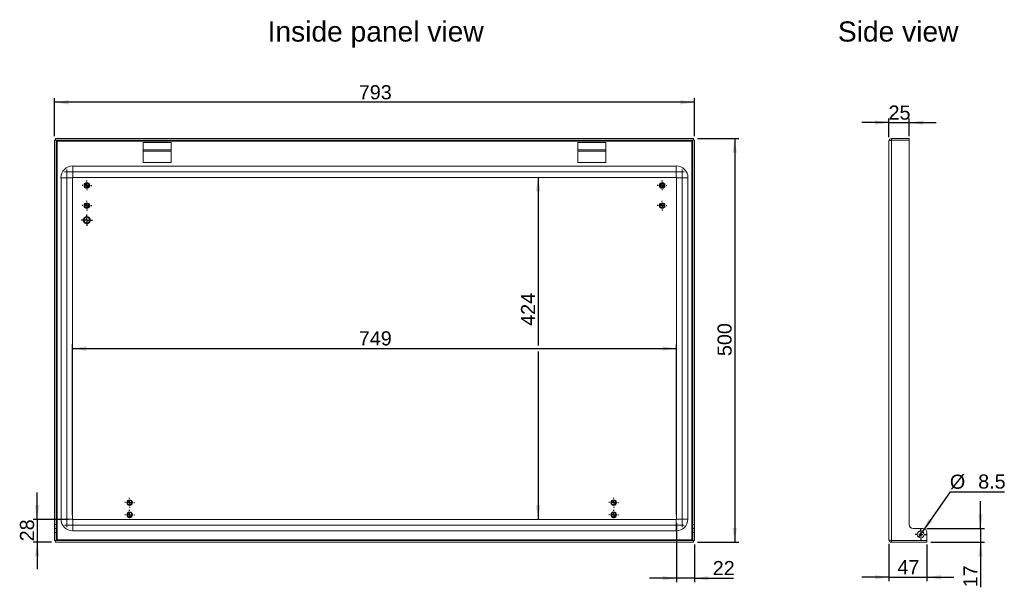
# Model space of a CAD drawing. Header units: millimetres. Extents: x 68 to 1289, y 269 to 972.
import ezdxf
from ezdxf.lldxf.tags import DXFTag

# ---------------------------------------------------------------- set-up
doc = ezdxf.new("R2010")
doc.units = ezdxf.units.MM
for name, color, linetype in [('AXIS', 179, 'Continuous'), ('DIMENSIONS', 179, 'Continuous'), ('NOTES', 179, 'Continuous'), ('SLD-0', 179, 'Continuous')]:
    doc.layers.add(name, color=color, linetype=linetype)
doc.styles.get("Standard").update_dxf_attribs({"font": 'arial.ttf'})
tags = doc.linetypes.add('CENTERX2', pattern=[20.32, 12.7, -2.54, 2.54, -2.54]).pattern_tags.tags
tags[10:11] = [DXFTag(74, 4), DXFTag(75, 0), DXFTag(340, '0'), DXFTag(46, 1.0), DXFTag(50, 0.0), DXFTag(44, 0.0), DXFTag(45, 0.0)]
tags[8:9] = [DXFTag(74, 4), DXFTag(75, 0), DXFTag(340, '0'), DXFTag(46, 1.0), DXFTag(50, 0.0), DXFTag(44, 0.0), DXFTag(45, 0.0)]
tags[6:7] = [DXFTag(74, 4), DXFTag(75, 0), DXFTag(340, '0'), DXFTag(46, 1.0), DXFTag(50, 0.0), DXFTag(44, 0.0), DXFTag(45, 0.0)]
tags[4:5] = [DXFTag(74, 4), DXFTag(75, 0), DXFTag(340, '0'), DXFTag(46, 1.0), DXFTag(50, 0.0), DXFTag(44, 0.0), DXFTag(45, 0.0)]

msp = doc.modelspace()

# ---------------------------------------------------------------- linework, layer by layer
at = {"layer": 'AXIS', "color": 7, "linetype": 'CENTERX2', "lineweight": 0}
for p, q in [((124, 783.5), (892.1, 783.5)), ((126.6, 343), (126.6, 786.1)), ((889.6, 786.1), (889.6, 343)), ((892.1, 345.5), (124, 345.5))]:
    msp.add_line(p, q, dxfattribs=at)
at = {"layer": 'AXIS', "color": 7}
for p, q in [((151.6, 771.5), (151.6, 772.5)), ((151.6, 766.5), (151.6, 769)), ((864.6, 771.5), (864.6, 772.5)), ((864.6, 766.5), (864.6, 769)), ((146.6, 766.5), (145.6, 766.5)), ((151.6, 766.5), (149.1, 766.5)), ((151.6, 766.5), (151.6, 764)), ((151.6, 766.5), (154.1, 766.5)), ((151.6, 761.5), (151.6, 760.5)), ((156.6, 766.5), (157.6, 766.5)), ((859.6, 766.5), (858.6, 766.5)), ((864.6, 766.5), (862.1, 766.5)), ((864.6, 766.5), (864.6, 764)), ((864.6, 766.5), (867.1, 766.5)), ((864.6, 761.5), (864.6, 760.5)), ((869.6, 766.5), (870.6, 766.5)), ((151.6, 746.5), (151.6, 747.5)), ((864.6, 746.5), (864.6, 747.5)), ((146.6, 741.5), (145.6, 741.5)), ((151.6, 741.5), (149.1, 741.5)), ((151.6, 741.5), (151.6, 744)), ((151.6, 741.5), (151.6, 739)), ((151.6, 741.5), (154.1, 741.5)), ((151.6, 736.5), (151.6, 735.5)), ((156.6, 741.5), (157.6, 741.5)), ((859.6, 741.5), (858.6, 741.5)), ((864.6, 741.5), (862.1, 741.5)), ((864.6, 741.5), (864.6, 744)), ((864.6, 741.5), (864.6, 739)), ((864.6, 741.5), (867.1, 741.5)), ((864.6, 736.5), (864.6, 735.5)), ((869.6, 741.5), (870.6, 741.5)), ((146.6, 723.5), (144.6, 723.5)), ((151.6, 723.5), (149.1, 723.5)), ((151.6, 728.5), (151.6, 730.5)), ((151.6, 723.5), (151.6, 726)), ((151.6, 723.5), (151.6, 721)), ((151.6, 723.5), (154.1, 723.5)), ((156.6, 723.5), (158.6, 723.5)), ((151.6, 718.5), (151.6, 716.5)), ((204.6, 378.5), (204.6, 379.5)), ((804.6, 378.5), (804.6, 379.5)), ((199.6, 373.5), (198.6, 373.5)), ((204.6, 373.5), (202.1, 373.5)), ((204.6, 373.5), (204.6, 376)), ((204.6, 373.5), (204.6, 371)), ((204.6, 373.5), (207.1, 373.5)), ((204.6, 368.5), (204.6, 367.5)), ((209.6, 373.5), (210.6, 373.5)), ((799.6, 373.5), (798.6, 373.5)), ((804.6, 373.5), (802.1, 373.5)), ((804.6, 373.5), (804.6, 376)), ((804.6, 373.5), (804.6, 371)), ((804.6, 373.5), (807.1, 373.5)), ((804.6, 368.5), (804.6, 367.5)), ((809.6, 373.5), (810.6, 373.5)), ((199.6, 358.5), (198.6, 358.5)), ((204.6, 358.5), (202.1, 358.5)), ((204.6, 363.5), (204.6, 364.5)), ((204.6, 358.5), (204.6, 361)), ((204.6, 358.5), (204.6, 356)), ((204.6, 358.5), (207.1, 358.5)), ((209.6, 358.5), (210.6, 358.5)), ((799.6, 358.5), (798.6, 358.5)), ((804.6, 358.5), (802.1, 358.5)), ((804.6, 363.5), (804.6, 364.5)), ((804.6, 358.5), (804.6, 361)), ((804.6, 358.5), (804.6, 356)), ((804.6, 358.5), (807.1, 358.5)), ((809.6, 358.5), (810.6, 358.5)), ((204.6, 353.5), (204.6, 352.5)), ((804.6, 353.5), (804.6, 352.5)), ((1180.2, 334.1), (1178.4, 334.1)), ((1185.2, 334.1), (1182.7, 334.1)), ((1185.2, 339.1), (1185.2, 340.9)), ((1185.2, 334.1), (1185.2, 336.6)), ((1185.2, 334.1), (1185.2, 331.6)), ((1185.2, 334.1), (1187.7, 334.1)), ((1190.2, 334.1), (1191.9, 334.1)), ((1185.2, 329.1), (1185.2, 327.4))]:
    msp.add_line(p, q, dxfattribs=at)
at = {"layer": 'DIMENSIONS', "color": 7}
for p, q in [((111.6, 827.5), (111.6, 874.5)), ((904.6, 869.5), (111.6, 869.5)), ((904.6, 827.5), (904.6, 874.5)), ((1145.8, 844.3), (1112.1, 844.3)), ((1145.8, 826.5), (1145.8, 849.3)), ((1145.8, 844.3), (1170.8, 844.3)), ((1170.8, 827.5), (1170.8, 849.3)), ((1170.8, 844.3), (1204.4, 844.3)), ((908.6, 824.5), (959.6, 824.5)), ((954.6, 824.5), (954.6, 324.5)), ((711, 776.5), (711, 568.3)), ((133.6, 358), (133.6, 569.5)), ((133.6, 564.5), (882.6, 564.5)), ((882.6, 358), (882.6, 569.5)), ((711, 560.7), (711, 352.5)), ((89.9, 352.5), (89.9, 386.2)), ((1187.6, 337.6), (1222.1, 386.9)), ((1222.1, 386.9), (1288.8, 386.9)), ((1259.2, 341.5), (1259.2, 375.2)), ((129, 352.5), (84.9, 352.5)), ((89.9, 352.5), (89.9, 324.5)), ((882.6, 348), (882.6, 274.9)), ((1182.7, 330.6), (1187.6, 337.6)), ((1192.8, 341.5), (1264.2, 341.5)), ((1259.2, 341.5), (1259.2, 324.5)), ((107.6, 324.5), (84.9, 324.5)), ((89.9, 324.5), (89.9, 290.9)), ((904.6, 321.5), (904.6, 274.9)), ((908.6, 324.5), (959.6, 324.5)), ((1145.8, 322.5), (1145.8, 276.1)), ((1192.8, 321.5), (1192.8, 276.1)), ((1197.8, 324.5), (1264.2, 324.5)), ((1259.2, 324.5), (1259.2, 268.6)), ((1145.8, 281.1), (1112.1, 281.1)), ((1145.8, 281.1), (1192.8, 281.1)), ((1192.8, 281.1), (1226.4, 281.1)), ((882.6, 279.9), (848.9, 279.9)), ((904.6, 279.9), (882.6, 279.9)), ((904.6, 279.9), (953.2, 279.9))]:
    msp.add_line(p, q, dxfattribs=at)
for points in [[(111.6, 869.5), (129.1, 866.8), (129.1, 872.2)], [(904.6, 869.5), (887.1, 872.2), (887.1, 866.8)], [(1145.8, 844.3), (1128.3, 847), (1128.3, 841.6)], [(1170.8, 844.3), (1188.3, 841.6), (1188.3, 847)], [(954.6, 824.5), (951.9, 807), (957.3, 807)], [(711, 776.5), (708.3, 759), (713.7, 759)], [(133.6, 564.5), (151.1, 561.8), (151.1, 567.2)], [(882.6, 564.5), (865.1, 567.2), (865.1, 561.8)], [(89.9, 352.5), (92.6, 370), (87.2, 370)], [(711, 352.5), (713.7, 370), (708.3, 370)], [(1259.2, 341.5), (1261.9, 359), (1256.6, 359)], [(954.6, 324.5), (957.3, 342), (951.9, 342)], [(1187.6, 337.6), (1199.8, 350.4), (1195.4, 353.5)], [(89.9, 324.5), (87.2, 307), (92.6, 307)], [(1259.2, 324.5), (1256.6, 307), (1261.9, 307)], [(882.6, 279.9), (865.1, 282.6), (865.1, 277.3)], [(904.6, 279.9), (922.1, 277.3), (922.1, 282.6)], [(1145.8, 281.1), (1128.3, 283.8), (1128.3, 278.4)], [(1192.8, 281.1), (1210.3, 278.4), (1210.3, 283.8)]]:
    msp.add_solid(points, dxfattribs=at)
at = {"layer": 'SLD-0', "color": 7, "linetype": 'Continuous', "lineweight": 15}
for p, q in [((113.6, 822.5), (111.6, 822.5)), ((111.6, 346.5), (111.6, 822.5)), ((112.6, 824.5), (903.6, 824.5)), ((112.6, 822.5), (112.6, 824.5)), ((903.6, 822.5), (112.6, 822.5)), ((113.6, 822.5), (113.6, 346.5)), ((113.9, 822), (113.8, 822.1)), ((114.6, 821.5), (113.9, 822)), ((901.6, 821.5), (114.6, 821.5)), ((114.6, 821.5), (114.6, 327.5)), ((255.9, 819.5), (221.3, 819.5)), ((221.3, 819.5), (221.3, 810.5)), ((255.9, 810.5), (255.9, 819.5)), ((794.9, 819.5), (760.3, 819.5)), ((760.3, 819.5), (760.3, 810.5)), ((794.9, 810.5), (794.9, 819.5)), ((902.2, 822), (901.6, 821.5)), ((901.6, 327.5), (901.6, 821.5)), ((902.6, 822.2), (902.2, 822)), ((904.6, 822.5), (902.6, 822.5)), ((902.6, 822.5), (902.6, 346.5)), ((903.6, 822.5), (903.6, 824.5)), ((904.6, 822.5), (904.6, 346.5)), ((1146.2, 821.9), (1145.8, 821.7)), ((1145.8, 821.7), (1145.8, 821.5)), ((1145.8, 821.5), (1145.8, 327.5)), ((1146.9, 822.1), (1146.2, 821.9)), ((1147.8, 822.3), (1146.9, 822.1)), ((1148.8, 822.5), (1147.8, 822.3)), ((1148.8, 822.5), (1148.8, 824.5)), ((1148.8, 824.5), (1170.8, 824.5)), ((1170.8, 822.5), (1148.8, 822.5)), ((1148.8, 326.5), (1148.8, 822.5)), ((1170.8, 822.5), (1170.8, 824.5)), ((1170.8, 346.5), (1170.8, 822.5)), ((221.3, 810.5), (255.9, 810.5)), ((221.3, 809), (221.3, 810.5)), ((255.9, 809), (221.3, 809)), ((221.3, 794.9), (221.3, 809)), ((255.9, 809), (255.9, 810.5)), ((255.9, 794.9), (255.9, 809)), ((760.3, 810.5), (794.9, 810.5)), ((760.3, 809), (760.3, 810.5)), ((794.9, 809), (760.3, 809)), ((760.3, 794.9), (760.3, 809)), ((794.9, 809), (794.9, 810.5)), ((794.9, 794.9), (794.9, 809)), ((221.3, 794.9), (255.9, 794.9)), ((760.3, 794.9), (794.9, 794.9)), ((134, 790.5), (134, 776.5)), ((134, 790.5), (882.1, 790.5)), ((882.1, 790.5), (882.1, 776.5)), ((119.6, 776.1), (133.6, 776.1)), ((119.6, 353), (119.6, 776.1)), ((133.6, 776.1), (133.6, 353)), ((882.1, 776.5), (134, 776.5)), ((882.6, 776.1), (896.6, 776.1)), ((882.6, 353), (882.6, 776.1)), ((896.6, 776.1), (896.6, 353)), ((113.6, 346.5), (111.6, 346.5)), ((111.6, 341.5), (111.6, 346.5)), ((113.6, 346.5), (113.6, 341.5)), ((119.6, 353), (133.6, 353)), ((134, 338.5), (134, 352.5)), ((134, 352.5), (882.1, 352.5)), ((882.1, 338.5), (882.1, 352.5)), ((896.6, 353), (882.6, 353)), ((902.6, 346.5), (904.6, 346.5)), ((902.6, 341.5), (902.6, 346.5)), ((904.6, 346.5), (904.6, 341.5)), ((111.6, 341.5), (113.6, 341.5)), ((111.6, 336.5), (111.6, 341.5)), ((111.6, 326.5), (111.6, 336.5)), ((111.6, 336.5), (113.6, 336.5)), ((113.6, 336.5), (113.6, 341.5)), ((113.6, 336.5), (113.6, 326.5)), ((882.1, 338.5), (134, 338.5)), ((904.6, 341.5), (902.6, 341.5)), ((902.6, 341.5), (902.6, 336.5)), ((902.6, 336.5), (904.6, 336.5)), ((902.6, 326.5), (902.6, 336.5)), ((904.6, 341.5), (904.6, 336.5)), ((904.6, 336.5), (904.6, 326.5)), ((1187.8, 341.5), (1175.8, 341.5)), ((1192.8, 326.5), (1192.8, 336.5)), ((113.6, 326.5), (111.6, 326.5)), ((112.6, 326.5), (112.6, 324.5)), ((112.6, 326.5), (903.6, 326.5)), ((903.6, 324.5), (112.6, 324.5)), ((113.6, 326.8), (114, 327.1)), ((114, 327.1), (114.6, 327.5)), ((114.6, 327.5), (901.6, 327.5)), ((901.6, 327.5), (902.3, 327)), ((902.3, 327), (902.3, 327)), ((902.6, 326.5), (904.6, 326.5)), ((903.6, 326.5), (903.6, 324.5)), ((1148.8, 326.5), (1192.8, 326.5)), ((1148.8, 324.5), (1148.8, 326.5)), ((1192.8, 324.5), (1148.8, 324.5)), ((1192.8, 326.5), (1192.8, 324.5))]:
    msp.add_line(p, q, dxfattribs=at)
for centre, radius in [((151.6, 766.5), 3.5), ((151.6, 766.5), 3), ((151.6, 766.5), 2.5), ((864.6, 766.5), 3.5), ((864.6, 766.5), 3), ((864.6, 766.5), 2.5), ((151.6, 741.5), 3.5), ((151.6, 741.5), 3), ((864.6, 741.5), 3.5), ((864.6, 741.5), 3), ((151.6, 741.5), 2.5), ((864.6, 741.5), 2.5), ((151.6, 723.5), 4.5), ((151.6, 723.5), 4), ((151.6, 723.5), 3.5), ((204.6, 373.5), 3.5), ((204.6, 373.5), 3), ((204.6, 373.5), 2.5), ((804.6, 373.5), 3.5), ((804.6, 373.5), 3), ((804.6, 373.5), 2.5), ((204.6, 358.5), 3.5), ((204.6, 358.5), 3), ((204.6, 358.5), 2.5), ((804.6, 358.5), 3.5), ((804.6, 358.5), 3), ((804.6, 358.5), 2.5), ((1185.2, 334.1), 4.25)]:
    msp.add_circle(centre, radius, dxfattribs=at)
for centre, radius, start, end in [((115.3, 823.2), 1.84, 202.3913, 247.6079), ((900.9, 823.2), 1.84, 292.3921, 337.6087), ((1148.8, 821.5), 3, 89.9997, 180.0004), ((134, 776.1), 14.5, 90, 180), ((882.1, 776.1), 14.5, 360, 90), ((134, 776.1), 0.45, 89.9989, 179.9991), ((882.1, 776.1), 0.45, 0.0009, 90.0006), ((134, 353), 14.4, 180, 270), ((134, 353), 0.45, 180.0003, 270.0011), ((882.1, 353), 14.4, 270, 360), ((882.1, 353), 0.45, 269.9989, 359.9997), ((1175.8, 346.5), 5, 180, 270), ((1187.8, 336.5), 5, 0, 90), ((115.3, 325.8), 1.84, 112.3921, 157.6087), ((900.9, 325.8), 1.84, 22.3913, 67.6079), ((1149.5, 333.6), 7.15, 238.7828, 264.3472), ((1148.8, 327.5), 3, 180, 269.9999)]:
    msp.add_arc(centre, radius, start, end, dxfattribs=at)

# ---------------------------------------------------------------- texts
at = {"layer": 'DIMENSIONS', "color": 7, "char_height": 17.5, "attachment_point": 1}
for s, insert in [('793', (488.7, 890.7)), ('25', (1145.3, 865.5)), ('749', (488.7, 585.8)), ('%%c', (1221.3, 408.2)), ('8.5', (1256.4, 408.4)), ('22', (927.4, 301.2)), ('47', (1156.3, 302.3))]:
    msp.add_mtext(s, dxfattribs=dict(at, insert=insert))
at = {"layer": 'DIMENSIONS', "color": 7, "char_height": 17.5, "attachment_point": 1, "rotation": 90}
for s, insert in [('424', (689.7, 592.6)), ('500', (933.3, 555.1)), ('28', (68.6, 325.6)), ('17', (1238, 268.6))]:
    msp.add_mtext(s, dxfattribs=dict(at, insert=insert))
at = {"layer": 'NOTES', "color": 7, "char_height": 25, "attachment_point": 1}
for s, insert in [('Inside panel view', (375.6, 969.7)), ('Side view', (1082.5, 969.7))]:
    msp.add_mtext(s, dxfattribs=dict(at, insert=insert))

doc.saveas('drawing.dxf')
